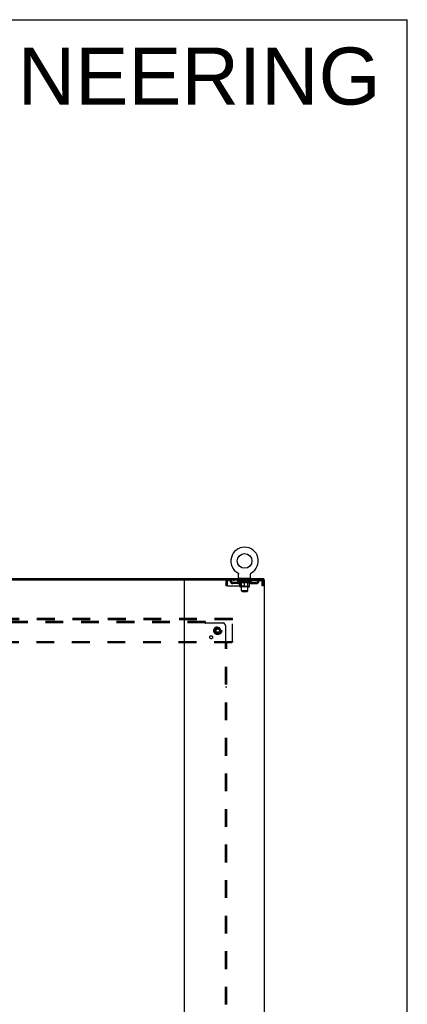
# Model space of a CAD drawing. Header units: inches. Extents: x 0 to 303, y 0 to 196.
# Tile 25 of 25: x 267 to 303, y 104 to 196. Entities that reach past the tile are written whole.
import ezdxf

# ---------------------------------------------------------------- set-up
doc = ezdxf.new("R2010")
doc.units = ezdxf.units.IN
doc.header["$LTSCALE"] = 16.67597
doc.header["$MEASUREMENT"] = 0
doc.linetypes.add('DOT', pattern=[0.2, 0.1, -0.1])
doc.linetypes.add('HIDDEN', pattern=[0.2, 0.1, -0.1])
doc.layers.get('0').update_dxf_attribs({"linetype": 'CONTINUOUS'})
for name, color, linetype in [('DEFAULT_2', 8, 'HIDDEN'), ('DIMENSIONS', 7, 'CONTINUOUS'), ('SUBPANEL', 7, 'CONTINUOUS')]:
    doc.layers.add(name, color=color, linetype=linetype)
doc.styles.get("Standard").update_dxf_attribs({"font": 'arial.ttf'})

msp = doc.modelspace()

# ---------------------------------------------------------------- linework, layer by layer
at = {"color": 7, "linetype": 'Continuous'}
for p, q in [((0, 196.188), (303.199, 196.188)), ((303.199, 0), (303.199, 196.188)), ((287.299, 144.312), (287.299, 144.312)), ((287.299, 144.312), (287.303, 144.309)), ((287.302, 144.31), (287.3, 144.311)), ((287.303, 144.309), (287.308, 144.307)), ((287.308, 144.307), (287.312, 144.304)), ((287.312, 144.304), (287.316, 144.301)), ((287.316, 144.301), (287.32, 144.298)), ((287.32, 144.298), (287.324, 144.294)), ((287.324, 144.294), (287.327, 144.291)), ((287.327, 144.291), (287.331, 144.287)), ((287.331, 144.287), (287.335, 144.284)), ((287.334, 144.284), (287.338, 144.28)), ((287.338, 144.28), (287.341, 144.276)), ((287.341, 144.276), (287.344, 144.272)), ((287.344, 144.272), (287.347, 144.268)), ((287.347, 144.268), (287.35, 144.263)), ((287.35, 144.263), (287.352, 144.259)), ((287.352, 144.259), (287.355, 144.255)), ((287.355, 144.255), (287.357, 144.25)), ((287.357, 144.25), (287.359, 144.245)), ((287.359, 144.246), (287.361, 144.241)), ((287.361, 144.241), (287.363, 144.236)), ((287.363, 144.236), (287.365, 144.231)), ((287.365, 144.231), (287.366, 144.226)), ((287.366, 144.226), (287.368, 144.222)), ((287.368, 144.222), (287.369, 144.217)), ((287.369, 144.217), (287.37, 144.212)), ((287.37, 144.212), (287.37, 144.207)), ((287.372, 144.191), (287.372, 144.187)), ((287.372, 143.873), (287.372, 144.187)), ((288.497, 143.873), (288.497, 144.187)), ((288.498, 144.207), (288.499, 144.212)), ((288.498, 144.202), (288.498, 144.207)), ((288.499, 144.212), (288.5, 144.217)), ((288.5, 144.217), (288.501, 144.222)), ((288.501, 144.222), (288.502, 144.226)), ((288.502, 144.226), (288.504, 144.231)), ((288.504, 144.231), (288.505, 144.236)), ((288.505, 144.236), (288.507, 144.241)), ((288.509, 144.245), (288.511, 144.25)), ((288.511, 144.25), (288.514, 144.255)), ((288.514, 144.255), (288.516, 144.259)), ((288.516, 144.259), (288.519, 144.263)), ((288.519, 144.263), (288.522, 144.268)), ((288.522, 144.268), (288.525, 144.272)), ((288.524, 144.272), (288.528, 144.276)), ((288.528, 144.276), (288.531, 144.28)), ((288.531, 144.28), (288.534, 144.284)), ((288.538, 144.287), (288.541, 144.291)), ((288.545, 144.294), (288.549, 144.298)), ((288.553, 144.301), (288.557, 144.304)), ((288.557, 144.304), (288.561, 144.307)), ((288.561, 144.307), (288.565, 144.309)), ((288.561, 144.307), (288.562, 144.308)), ((288.565, 144.309), (288.57, 144.312)), ((288.568, 144.311), (288.567, 144.31)), ((219.479, 143.67), (282.347, 143.67)), ((287.434, 143.804), (287.434, 143.774)), ((288.434, 143.804), (287.434, 143.804)), ((288.434, 143.804), (288.434, 143.774)), ((289.736, 143.67), (289.736, 143.774))]:
    msp.add_line(p, q, dxfattribs=at)
at = {"color": 3, "linetype": 'Continuous'}
for p, q in [((212.09, 143.774), (289.736, 143.774)), ((282.288, 57.878), (282.288, 143.67)), ((282.347, 143.67), (289.788, 143.67)), ((289.788, 57.878), (289.788, 143.67))]:
    msp.add_line(p, q, dxfattribs=at)
at = {"color": 7, "linetype": 'Continuous'}
for points in [[(287.37, 144.207), (287.371, 144.202), (287.372, 144.196), (287.372, 144.191)], [(288.497, 144.187), (288.497, 144.191), (288.497, 144.196), (288.498, 144.202)], [(288.497, 144.187), (288.497, 144.191), (288.497, 144.196)], [(288.507, 144.241), (288.509, 144.246), (288.511, 144.25)], [(288.534, 144.284), (288.538, 144.287), (288.541, 144.291)], [(288.541, 144.291), (288.545, 144.294), (288.549, 144.298)], [(288.549, 144.298), (288.553, 144.301), (288.557, 144.304)]]:
    msp.add_lwpolyline(points, dxfattribs=at)
msp.add_circle((287.934, 145.432), 0.688, dxfattribs=at)
for centre, radius, start, end in [((287.934, 145.432), 1.288, 299.50526, 240.49473), ((287.441, 143.873), 0.069, 180, 265), ((288.428, 143.873), 0.069, 275, 360)]:
    msp.add_arc(centre, radius, start, end, dxfattribs=at)
at = {"layer": 'DEFAULT_2', "color": 8, "linetype": 'HIDDEN'}
for p, q in [((287.299, 144.312), (287.299, 144.312)), ((287.306, 144.308), (287.308, 144.307)), ((288.57, 144.312), (288.57, 144.312)), ((286.184, 143.503), (286.184, 143.107)), ((286.184, 143.503), (286.288, 143.503)), ((286.288, 143.107), (286.184, 143.107)), ((286.288, 143.503), (286.288, 143.107)), ((286.318, 143.107), (286.318, 143.503)), ((286.318, 143.107), (289.55, 143.107)), ((286.351, 143.67), (286.351, 143.566)), ((289.517, 143.566), (286.351, 143.566)), ((286.82, 143.315), (286.82, 143.419)), ((287.303, 143.419), (286.82, 143.419)), ((287.303, 143.315), (286.82, 143.315)), ((286.903, 143.67), (286.903, 143.566)), ((287.07, 143.315), (287.07, 143.419)), ((287.301, 143.519), (287.301, 143.566)), ((288.568, 143.519), (287.301, 143.519)), ((287.46, 143.408), (287.301, 143.519)), ((287.311, 143.559), (287.311, 143.566)), ((287.319, 143.556), (287.319, 143.559)), ((287.319, 143.556), (288.549, 143.556)), ((287.328, 143.556), (287.328, 143.559)), ((287.329, 143.556), (287.329, 143.559)), ((287.339, 143.559), (287.339, 143.566)), ((287.355, 143.556), (287.355, 143.559)), ((287.357, 143.556), (287.357, 143.559)), ((287.386, 143.559), (287.386, 143.566)), ((287.4, 143.556), (287.4, 143.559)), ((287.403, 143.556), (287.403, 143.559)), ((287.607, 143.559), (287.406, 143.559)), ((287.449, 143.559), (287.449, 143.566)), ((287.451, 143.556), (287.451, 143.559)), ((287.451, 143.556), (287.451, 143.559)), ((287.454, 143.556), (287.454, 143.559)), ((287.46, 143.408), (287.471, 143.408)), ((287.461, 143.556), (287.461, 143.559)), ((287.462, 143.556), (287.462, 143.559)), ((287.465, 143.556), (287.465, 143.559)), ((287.468, 143.556), (287.468, 143.56)), ((287.471, 143.045), (287.471, 143.451)), ((287.473, 143.556), (287.473, 143.559)), ((287.487, 143.556), (287.487, 143.559)), ((287.497, 143.566), (287.497, 143.67)), ((287.505, 143.556), (287.505, 143.562)), ((287.505, 143.556), (287.505, 143.559)), ((287.526, 143.556), (287.526, 143.559)), ((287.527, 143.559), (287.527, 143.566)), ((287.531, 143.804), (287.531, 143.774)), ((287.537, 143.556), (287.537, 143.559)), ((287.541, 143.556), (287.541, 143.559)), ((287.55, 143.556), (287.55, 143.559)), ((287.562, 143.556), (287.562, 143.563)), ((287.569, 143.714), (287.569, 143.794)), ((287.577, 143.556), (287.577, 143.559)), ((287.639, 143.704), (287.579, 143.704)), ((287.58, 143.556), (287.58, 143.559)), ((287.607, 143.556), (287.607, 143.559)), ((287.674, 143.559), (287.612, 143.559)), ((287.613, 143.408), (287.793, 143.408)), ((287.618, 143.559), (287.618, 143.566)), ((287.622, 143.047), (287.622, 143.516)), ((287.624, 143.556), (287.624, 143.559)), ((287.629, 143.556), (287.629, 143.559)), ((287.634, 142.623), (287.634, 143.694)), ((287.635, 143.556), (287.635, 143.564)), ((287.639, 143.556), (287.639, 143.559)), ((287.65, 143.556), (287.65, 143.559)), ((287.674, 143.556), (287.674, 143.559)), ((287.749, 143.559), (287.69, 143.559)), ((287.71, 143.556), (287.71, 143.559)), ((287.718, 143.559), (287.718, 143.566)), ((287.721, 143.556), (287.721, 143.559)), ((287.724, 143.556), (287.724, 143.565)), ((287.727, 143.556), (287.727, 143.559)), ((287.734, 143.556), (287.734, 143.559)), ((287.749, 143.556), (287.749, 143.559)), ((287.83, 143.559), (287.775, 143.559)), ((287.788, 143.556), (287.788, 143.559)), ((287.82, 143.559), (287.897, 143.564)), ((287.824, 143.559), (287.824, 143.566)), ((287.825, 143.566), (287.824, 143.566)), ((287.825, 143.559), (287.825, 143.566)), ((287.825, 143.556), (287.825, 143.559)), ((287.829, 143.556), (287.829, 143.559)), ((287.83, 143.556), (287.83, 143.559)), ((287.83, 143.556), (287.83, 143.559)), ((287.865, 143.559), (287.93, 143.559)), ((287.871, 143.556), (287.871, 143.559)), ((287.876, 143.559), (287.876, 143.562)), ((287.897, 143.559), (287.897, 143.564)), ((287.913, 143.556), (287.913, 143.559)), ((287.932, 143.559), (287.932, 143.559)), ((287.932, 143.556), (287.932, 143.559)), ((287.932, 143.556), (287.932, 143.559)), ((287.934, 143.559), (287.934, 143.566)), ((287.934, 143.566), (288.049, 143.559)), ((287.934, 143.008), (287.934, 143.451)), ((287.937, 143.556), (287.937, 143.559)), ((287.937, 143.556), (287.937, 143.559)), ((287.937, 143.559), (287.937, 143.559)), ((287.955, 143.556), (287.955, 143.559)), ((287.955, 143.559), (288.003, 143.559)), ((287.998, 143.556), (287.998, 143.559)), ((288.038, 143.556), (288.038, 143.559)), ((288.039, 143.556), (288.039, 143.559)), ((288.039, 143.559), (288.093, 143.559)), ((288.04, 143.556), (288.04, 143.559)), ((288.044, 143.566), (288.044, 143.566)), ((288.044, 143.559), (288.044, 143.566)), ((288.044, 143.559), (288.044, 143.566)), ((288.044, 143.556), (288.044, 143.559)), ((288.076, 143.408), (288.255, 143.408)), ((288.08, 143.556), (288.08, 143.559)), ((288.119, 143.556), (288.119, 143.559)), ((288.119, 143.559), (288.178, 143.559)), ((288.135, 143.556), (288.135, 143.559)), ((288.142, 143.556), (288.142, 143.559)), ((288.145, 143.556), (288.145, 143.565)), ((288.147, 143.556), (288.147, 143.559)), ((288.151, 143.559), (288.151, 143.566)), ((288.158, 143.556), (288.158, 143.559)), ((288.194, 143.556), (288.194, 143.559)), ((288.194, 143.559), (288.256, 143.559)), ((288.218, 143.556), (288.218, 143.559)), ((288.289, 143.704), (288.229, 143.704)), ((288.229, 143.556), (288.229, 143.559)), ((288.233, 143.556), (288.233, 143.564)), ((288.234, 142.623), (288.234, 143.694)), ((288.239, 143.556), (288.239, 143.559)), ((288.244, 143.556), (288.244, 143.559)), ((288.247, 143.047), (288.247, 143.516)), ((288.251, 143.559), (288.251, 143.566)), ((288.261, 143.556), (288.261, 143.559)), ((288.261, 143.559), (288.463, 143.559)), ((288.288, 143.556), (288.288, 143.559)), ((288.292, 143.556), (288.292, 143.559)), ((288.299, 143.714), (288.299, 143.794)), ((288.307, 143.556), (288.307, 143.563)), ((288.318, 143.556), (288.318, 143.559)), ((288.328, 143.556), (288.328, 143.559)), ((288.332, 143.556), (288.332, 143.559)), ((288.337, 143.804), (288.337, 143.774)), ((288.341, 143.559), (288.341, 143.566)), ((288.343, 143.556), (288.343, 143.559)), ((288.363, 143.556), (288.363, 143.562)), ((288.364, 143.556), (288.364, 143.559)), ((288.372, 143.566), (288.372, 143.67)), ((288.382, 143.556), (288.382, 143.559)), ((288.396, 143.556), (288.396, 143.559)), ((288.398, 143.045), (288.398, 143.451)), ((288.398, 143.408), (288.408, 143.408)), ((288.4, 143.556), (288.4, 143.56)), ((288.404, 143.556), (288.404, 143.559)), ((288.407, 143.556), (288.407, 143.559)), ((288.407, 143.556), (288.407, 143.559)), ((288.408, 143.408), (288.568, 143.519)), ((288.414, 143.556), (288.414, 143.559)), ((288.417, 143.556), (288.417, 143.559)), ((288.418, 143.556), (288.418, 143.559)), ((288.419, 143.559), (288.419, 143.566)), ((288.466, 143.556), (288.466, 143.559)), ((288.468, 143.556), (288.468, 143.559)), ((288.483, 143.559), (288.483, 143.566)), ((288.511, 143.556), (288.511, 143.559)), ((288.513, 143.556), (288.513, 143.559)), ((288.529, 143.559), (288.529, 143.566)), ((288.539, 143.556), (288.539, 143.559)), ((288.54, 143.556), (288.54, 143.559)), ((288.549, 143.556), (288.549, 143.559)), ((288.558, 143.559), (288.558, 143.566)), ((288.566, 143.419), (289.049, 143.419)), ((288.566, 143.315), (289.049, 143.315)), ((288.568, 143.519), (288.568, 143.566)), ((288.799, 143.315), (288.799, 143.419)), ((288.966, 143.67), (288.966, 143.566)), ((289.049, 143.315), (289.049, 143.419)), ((289.517, 143.67), (289.517, 143.566)), ((289.546, 143.54), (289.55, 143.503)), ((289.546, 143.517), (289.55, 143.503)), ((289.55, 143.503), (289.55, 143.107)), ((289.58, 143.107), (289.58, 143.503)), ((289.684, 143.503), (289.58, 143.503)), ((289.684, 143.107), (289.58, 143.107)), ((289.684, 143.107), (289.684, 143.503)), ((288.361, 143.008), (287.508, 143.008)), ((287.622, 143.047), (287.582, 143.008)), ((288.247, 143.047), (287.622, 143.047)), ((288.234, 142.623), (287.634, 142.623)), ((287.703, 142.554), (287.634, 142.623)), ((287.703, 142.554), (288.165, 142.554)), ((288.165, 142.554), (288.234, 142.623)), ((288.247, 143.047), (288.287, 143.008)), ((286.788, 140.024), (215.038, 140.024)), ((286.788, 139.92), (215.038, 139.92)), ((282.138, 140.024), (282.138, 139.92)), ((282.438, 140.024), (282.438, 139.92)), ((286.788, 139.92), (286.788, 140.024)), ((286.788, 137.878), (286.788, 139.92)), ((285.25, 139.171), (285.096, 138.904)), ((285.096, 138.894), (285.25, 138.626)), ((285.568, 139.176), (285.259, 139.176)), ((285.568, 138.621), (285.259, 138.621)), ((285.731, 138.904), (285.576, 139.171)), ((285.576, 138.626), (285.731, 138.894)), ((215.038, 137.878), (286.788, 137.878)), ((215.038, 137.774), (286.788, 137.774)), ((282.138, 137.878), (282.138, 137.774)), ((282.438, 137.878), (282.438, 137.774)), ((286.788, 137.878), (286.788, 137.774))]:
    msp.add_line(p, q, dxfattribs=at)
for points in [[(286.351, 143.67), (286.349, 143.669), (286.347, 143.666), (286.344, 143.66), (286.342, 143.653), (286.34, 143.644), (286.337, 143.633), (286.335, 143.621), (286.332, 143.607), (286.33, 143.592), (286.328, 143.575), (286.325, 143.558), (286.323, 143.54), (286.318, 143.503)], [(286.351, 143.566), (286.349, 143.565), (286.347, 143.564), (286.344, 143.562), (286.342, 143.56), (286.34, 143.556), (286.337, 143.552), (286.335, 143.547), (286.332, 143.542), (286.33, 143.536), (286.328, 143.53), (286.325, 143.524), (286.323, 143.517), (286.318, 143.503)], [(287.621, 143.408), (287.596, 143.412), (287.571, 143.418), (287.547, 143.424), (287.522, 143.432), (287.496, 143.441), (287.471, 143.451)], [(287.471, 143.45), (287.495, 143.44), (287.519, 143.432), (287.543, 143.424), (287.567, 143.418), (287.59, 143.412), (287.613, 143.408)], [(287.934, 143.451), (287.908, 143.441), (287.883, 143.432), (287.858, 143.424), (287.833, 143.418), (287.808, 143.412), (287.783, 143.408)], [(287.793, 143.408), (287.816, 143.412), (287.84, 143.418), (287.863, 143.424), (287.886, 143.432), (287.91, 143.44), (287.934, 143.45)], [(288.085, 143.408), (288.06, 143.412), (288.036, 143.418), (288.011, 143.425), (287.986, 143.432), (287.96, 143.441), (287.934, 143.451)], [(287.934, 143.45), (287.959, 143.44), (287.983, 143.432), (288.006, 143.424), (288.029, 143.418), (288.053, 143.412), (288.076, 143.408)], [(288.398, 143.451), (288.372, 143.441), (288.347, 143.432), (288.322, 143.424), (288.297, 143.418), (288.272, 143.412), (288.248, 143.408)], [(288.255, 143.408), (288.279, 143.412), (288.302, 143.418), (288.326, 143.425), (288.35, 143.432), (288.374, 143.441), (288.398, 143.45)], [(289.522, 143.666), (289.52, 143.669), (289.517, 143.67)], [(289.529, 143.556), (289.527, 143.56), (289.524, 143.562), (289.522, 143.564), (289.52, 143.565), (289.517, 143.566)], [(289.522, 143.666), (289.524, 143.66), (289.527, 143.653), (289.529, 143.644), (289.531, 143.633), (289.534, 143.621), (289.536, 143.607), (289.539, 143.592), (289.541, 143.575), (289.543, 143.558), (289.546, 143.54)], [(289.529, 143.556), (289.531, 143.552), (289.534, 143.547), (289.536, 143.542), (289.539, 143.536), (289.541, 143.53), (289.543, 143.524), (289.546, 143.517)]]:
    msp.add_lwpolyline(points, dxfattribs=at)
for radius in [0.372, 0.356, 0.312, 0.204, 0.188, 0.183, 0.165]:
    msp.add_circle((285.413, 138.899), radius, dxfattribs=at)
at = {"layer": 'DEFAULT_2', "color": 8, "linetype": 'DOT'}
msp.add_circle((285.413, 138.899), 0.17, dxfattribs=at)
at = {"layer": 'DEFAULT_2', "color": 8, "linetype": 'HIDDEN'}
for centre, radius, start, end in [((286.351, 143.503), 0.167, 90, 180), ((286.351, 143.503), 0.063, 90, 180), ((286.531, 143.503), 0.167, 8.07163, 90), ((286.531, 143.503), 0.0625, 7.98631, 90), ((286.82, 143.544), 0.229, 187.98631, 270), ((286.82, 143.544), 0.125, 188.07163, 270), ((287.303, 143.544), 0.125, 270, 351.92837), ((287.303, 143.544), 0.229, 270, 352.01369), ((287.592, 143.503), 0.167, 90, 171.92837), ((287.441, 143.873), 0.069, 265, 270), ((287.591, 143.503), 0.0625, 90, 172.01369), ((287.559, 143.794), 0.01, 0, 90), ((287.579, 143.714), 0.01, 180, 270), ((287.582, 143.516), 0.0398, 0, 90), ((287.624, 143.694), 0.01, 0, 90), ((288.244, 143.694), 0.01, 90, 180), ((288.287, 143.516), 0.0398, 90, 180), ((288.277, 143.503), 0.167, 8.07163, 90), ((288.277, 143.503), 0.0625, 7.98631, 90), ((288.289, 143.714), 0.01, 270, 360), ((288.309, 143.794), 0.01, 90, 180), ((288.566, 143.544), 0.229, 187.98631, 270), ((288.428, 143.873), 0.069, 270, 275), ((288.566, 143.544), 0.125, 188.07163, 270), ((289.049, 143.544), 0.125, 270, 351.92837), ((289.049, 143.544), 0.229, 270, 352.01369), ((289.338, 143.503), 0.167, 90, 171.92837), ((289.338, 143.503), 0.0625, 90, 172.01369), ((289.517, 143.503), 0.167, 0, 90), ((289.517, 143.503), 0.063, 0, 90), ((287.508, 143.045), 0.0371, 180, 270), ((288.361, 143.045), 0.0371, 270, 360), ((285.104, 138.899), 0.01, 150.01268, 209.98829), ((285.259, 139.166), 0.01, 90.01235, 149.98915), ((285.259, 138.631), 0.01, 210.01204, 269.98872), ((285.568, 139.166), 0.01, 30.01204, 89.98872), ((285.568, 138.631), 0.01, 270.01235, 329.98915), ((285.722, 138.899), 0.01, 330.01268, 29.98829)]:
    msp.add_arc(centre, radius, start, end, dxfattribs=at)
for centre, major_axis, ratio, start_param, end_param in [((287.934, 143.566), (0.633, 0.007), 0.05963, 2.96643, 3.140963), ((287.281, 143.554), (0.198, 0), 0.060556, 0.430652, 1.470503), ((287.934, 143.566), (0.633, 0), 0.060556, -3.141593, -2.96706), ((287.281, 143.547), (0.198, 0.002), 0.05963, 1.376596, 1.469874), ((287.934, 143.566), (0.633, 0.013), 0.05688, 2.791345, 2.965878), ((287.257, 143.554), (0.198, 0.002), 0.05963, 0.25549, 1.295341), ((287.325, 143.554), (0.198, -0.002), 0.05963, 0.605815, 1.645666), ((287.934, 143.566), (0.633, -0.007), 0.05963, -2.96643, -2.791898), ((287.325, 143.547), (0.198, 0), 0.060556, 1.551758, 1.645036), ((287.257, 143.547), (0.198, 0.004), 0.05688, 1.20151, 1.294789), ((287.327, 143.55), (0.164, 0.002), 0.05963, 1.065228, 1.614276), ((287.307, 143.55), (0.164, 0.003), 0.05688, 0.890143, 1.43919), ((287.365, 143.55), (0.164, 0), 0.060556, 1.240391, 1.789438), ((287.934, 143.566), (0.633, 0.019), 0.052395, 2.616403, 2.790936), ((287.253, 143.554), (0.198, 0.004), 0.05688, 0.080405, 1.120256), ((287.388, 143.554), (0.198, -0.004), 0.05688, 0.7809, 1.820751), ((287.934, 143.566), (0.633, -0.013), 0.05688, -2.791345, -2.616812), ((287.388, 143.547), (0.198, -0.002), 0.05963, 1.72692, 1.820198), ((287.253, 143.547), (0.198, 0.006), 0.052395, 1.026568, 1.119847), ((287.306, 143.55), (0.164, 0.005), 0.052395, 0.715201, 1.264248), ((287.42, 143.55), (0.164, -0.002), 0.05963, 1.415553, 1.9646), ((287.934, 143.566), (0.633, 0.025), 0.046319, 2.441654, 2.616187), ((287.467, 143.554), (0.198, -0.006), 0.052395, 0.955842, 1.995693), ((287.934, 143.566), (0.633, -0.019), 0.052395, -2.616403, -2.44187), ((287.27, 143.554), (0.198, 0.006), 0.052395, -0.094537, 0.945314), ((287.467, 143.547), (0.198, -0.004), 0.05688, 1.902006, 1.995284), ((287.27, 143.547), (0.198, 0.008), 0.046319, 0.851819, 0.945098), ((287.325, 143.55), (0.164, 0.006), 0.046319, 0.540452, 1.089499), ((287.491, 143.55), (0.164, -0.003), 0.05688, 1.590638, 2.139686), ((287.934, 143.566), (0.633, 0.029), 0.038841, 2.267123, 2.441656), ((287.561, 143.554), (0.198, -0.008), 0.046319, 1.130591, 2.170442), ((287.307, 143.554), (0.198, 0.008), 0.046319, -0.269286, 0.770565), ((287.934, 143.566), (0.633, -0.025), 0.046319, -2.441654, -2.267121), ((287.561, 143.547), (0.198, -0.006), 0.052395, 2.076947, 2.170226), ((287.307, 143.547), (0.198, 0.009), 0.038841, 0.677289, 0.770567), ((287.362, 143.55), (0.164, 0.008), 0.038841, 0.365921, 0.914969), ((287.576, 143.55), (0.164, -0.005), 0.052395, 1.76558, 2.314627), ((287.934, 143.566), (0.633, 0.033), 0.030195, 2.09281, 2.267343), ((287.666, 143.554), (0.198, -0.009), 0.038841, 1.305122, 2.344973), ((287.363, 143.554), (0.198, 0.009), 0.038841, -0.443817, 0.596034), ((287.934, 143.566), (0.633, -0.029), 0.038841, -2.267123, -2.092591), ((287.666, 143.547), (0.198, -0.008), 0.046319, 2.251696, 2.344975), ((287.363, 143.547), (0.198, 0.01), 0.030195, 0.502975, 0.596254), ((287.416, 143.55), (0.164, 0.009), 0.030195, 0.191608, 0.740655), ((287.671, 143.55), (0.164, -0.006), 0.046319, 1.940329, 2.489376), ((287.437, 143.554), (0.198, 0.01), 0.030195, -0.61813, 0.421721), ((287.934, 143.566), (0.633, 0.036), 0.020645, 1.918687, 2.09322), ((287.779, 143.554), (0.198, -0.01), 0.030195, 1.479435, 2.519286), ((287.934, 143.566), (0.633, -0.033), 0.030195, -2.09281, -1.918277), ((287.779, 143.547), (0.198, -0.009), 0.038841, 2.426227, 2.519505), ((287.437, 143.547), (0.198, 0.011), 0.020645, 0.328852, 0.422131), ((287.486, 143.55), (0.164, 0.009), 0.020645, 0.017485, 0.566532), ((287.775, 143.55), (0.164, -0.008), 0.038841, 2.11486, 2.663907), ((287.526, 143.554), (0.198, 0.011), 0.020645, -0.792253, 0.247598), ((287.934, 143.566), (0.633, 0.038), 0.010478, 1.744704, 1.919237), ((287.896, 143.554), (0.198, -0.011), 0.020645, 1.653558, 2.693409), ((287.934, 143.566), (0.633, -0.036), 0.020645, -1.918687, -1.744154), ((287.896, 143.547), (0.198, -0.01), 0.030195, 2.60054, 2.693819), ((287.526, 143.547), (0.198, 0.012), 0.010478, 0.154869, 0.248148), ((287.57, 143.55), (0.164, 0.01), 0.010478, 6.126688, 6.675735), ((287.883, 143.55), (0.164, -0.009), 0.030195, 2.289173, 2.83822), ((287.627, 143.554), (0.198, 0.012), 0.010478, -0.966236, -0.000846), ((288.015, 143.554), (0.198, -0.012), 0.010478, 1.827541, 2.867392), ((287.934, 143.566), (0.633, -0.038), 0.010478, -1.744704, -1.570171), ((288.015, 143.547), (0.198, -0.011), 0.020645, 2.774664, 2.867942), ((287.993, 143.55), (0.164, -0.009), 0.020645, 2.463296, 3.012344), ((287.854, 143.554), (0.198, 0.012), 0.010478, 0.274201, 1.314052), ((287.767, 143.55), (0.164, 0.01), 0.010478, -0.000298, 0.504314), ((287.737, 143.547), (0.198, 0.012), 0.010478, 0.192946, 0.399283), ((287.934, 143.566), (0.633, 0.038), 0.010478, -1.578586, -1.396888), ((288.131, 143.547), (0.198, -0.012), 0.010478, 2.948646, 3.041925), ((288.101, 143.55), (0.164, -0.01), 0.010478, 2.637279, 3.142076), ((287.972, 143.554), (0.198, 0.011), 0.020645, 0.448184, 1.488034), ((287.876, 143.55), (0.164, 0.009), 0.020645, 0.129249, 0.678296), ((287.854, 143.547), (0.198, 0.011), 0.020645, 0.273651, 0.366929), ((287.934, 143.566), (0.633, 0.036), 0.020645, -1.397439, -1.222906), ((288.242, 143.554), (0.198, -0.012), 0.010478, -3.140747, -2.175357), ((287.934, 143.566), (0.633, -0.038), 0.010478, 1.222355, 1.396888), ((288.09, 143.554), (0.198, 0.01), 0.030195, 0.622307, 1.662158), ((287.985, 143.55), (0.164, 0.009), 0.030195, 0.303372, 0.852419), ((288.299, 143.55), (0.164, -0.01), 0.010478, 2.749043, 3.29809), ((288.343, 143.554), (0.198, -0.011), 0.020645, 2.893995, 3.933846), ((287.972, 143.547), (0.198, 0.01), 0.030195, 0.447774, 0.541052), ((288.343, 143.547), (0.198, -0.012), 0.010478, 2.893445, 2.986723), ((287.934, 143.566), (0.633, 0.033), 0.030195, -1.223315, -1.048783), ((287.934, 143.566), (0.633, -0.036), 0.020645, 1.048373, 1.222906), ((288.203, 143.554), (0.198, 0.009), 0.038841, 0.79662, 1.836471), ((288.094, 143.55), (0.164, 0.008), 0.038841, 0.477686, 1.026733), ((288.383, 143.55), (0.164, -0.009), 0.020645, 2.57506, 3.124108), ((288.432, 143.554), (0.198, -0.01), 0.030195, 2.719872, 3.759723), ((288.308, 143.554), (0.198, 0.008), 0.046319, 0.971151, 2.011002), ((288.09, 143.547), (0.198, 0.009), 0.038841, 0.622087, 0.715366), ((288.432, 143.547), (0.198, -0.011), 0.020645, 2.719462, 2.812741), ((287.934, 143.566), (0.633, 0.029), 0.038841, -1.049002, -0.874469), ((287.934, 143.566), (0.633, -0.033), 0.030195, 0.87425, 1.048783), ((288.197, 143.55), (0.164, 0.006), 0.046319, 0.652216, 1.201263), ((288.401, 143.554), (0.198, 0.006), 0.052395, 1.1459, 2.185751), ((288.453, 143.55), (0.164, -0.009), 0.030195, 2.400937, 2.949985), ((288.505, 143.554), (0.198, -0.009), 0.038841, 2.545558, 3.585409), ((288.293, 143.55), (0.164, 0.005), 0.052395, 0.826965, 1.376012), ((288.203, 143.547), (0.198, 0.008), 0.046319, 0.796618, 0.889896), ((288.505, 143.547), (0.198, -0.01), 0.030195, 2.545339, 2.638617), ((288.481, 143.554), (0.198, 0.004), 0.05688, 1.320842, 2.360692), ((287.934, 143.566), (0.633, 0.025), 0.046319, -0.874471, -0.699939), ((287.934, 143.566), (0.633, -0.029), 0.038841, 0.699936, 0.874469), ((288.561, 143.554), (0.198, -0.008), 0.046319, 2.371028, 3.410879), ((288.507, 143.55), (0.164, -0.008), 0.038841, 2.226624, 2.775671), ((288.543, 143.554), (0.198, 0.002), 0.05963, 1.495927, 2.535778), ((288.377, 143.55), (0.164, 0.003), 0.05688, 1.001907, 1.550954), ((288.598, 143.554), (0.198, -0.006), 0.052395, 2.196279, 3.23613), ((288.544, 143.55), (0.164, -0.006), 0.046319, 2.052093, 2.601141), ((288.308, 143.547), (0.198, 0.006), 0.052395, 0.971367, 1.064645), ((288.587, 143.554), (0.198, 0), 0.060556, 1.671089, 2.71094), ((288.561, 143.547), (0.198, -0.009), 0.038841, 2.371026, 2.464304), ((288.615, 143.554), (0.198, -0.004), 0.05688, 2.021337, 3.061188), ((287.934, 143.566), (0.633, 0.019), 0.052395, -0.699723, -0.52519), ((287.934, 143.566), (0.633, -0.025), 0.046319, 0.525406, 0.699939), ((288.612, 143.554), (0.198, -0.002), 0.05963, 1.846251, 2.886102), ((288.448, 143.55), (0.164, 0.002), 0.05963, 1.176993, 1.72604), ((288.562, 143.55), (0.164, -0.005), 0.052395, 1.877344, 2.426392), ((288.504, 143.55), (0.164, 0), 0.060556, 1.352155, 1.901202), ((288.562, 143.55), (0.164, -0.003), 0.05688, 1.702402, 2.25145), ((288.542, 143.55), (0.164, -0.002), 0.05963, 1.527317, 2.076364), ((288.401, 143.547), (0.198, 0.004), 0.05688, 1.146309, 1.239587), ((288.598, 143.547), (0.198, -0.008), 0.046319, 2.196495, 2.289773), ((287.934, 143.566), (0.633, 0.013), 0.05688, -0.524781, -0.350248), ((287.934, 143.566), (0.633, -0.019), 0.052395, 0.350657, 0.52519), ((288.481, 143.547), (0.198, 0.002), 0.05963, 1.321394, 1.414673), ((288.615, 143.547), (0.198, -0.006), 0.052395, 2.021746, 2.115024), ((287.934, 143.566), (0.633, 0.007), 0.05963, -0.349695, -0.175162), ((287.934, 143.566), (0.633, -0.013), 0.05688, 0.175715, 0.350248), ((288.543, 143.547), (0.198, 0), 0.060556, 1.496556, 1.589835), ((288.612, 143.547), (0.198, -0.004), 0.05688, 1.846804, 1.940083), ((288.587, 143.547), (0.198, -0.002), 0.05963, 1.671719, 1.764997), ((287.934, 143.566), (0.633, 0), 0.060556, -0.174533, 0), ((287.934, 143.566), (0.633, -0.007), 0.05963, 0.000629, 0.175162)]:
    msp.add_ellipse(centre, major_axis=major_axis, ratio=ratio, start_param=start_param, end_param=end_param, dxfattribs=at)
at = {"layer": 'SUBPANEL', "color": 8, "linetype": 'HIDDEN'}
for p, q in [((284.257, 139.743), (217.57, 139.743)), ((284.257, 139.618), (217.57, 139.618)), ((280.132, 139.618), (280.132, 139.743)), ((284.257, 139.577), (284.257, 139.743)), ((284.292, 139.618), (285.882, 139.618)), ((286.132, 139.368), (286.132, 137.778)), ((286.091, 137.743), (286.257, 137.743)), ((286.132, 63.805), (286.132, 137.743)), ((286.151, 137.76), (286.144, 137.767)), ((286.257, 63.805), (286.257, 137.743)), ((286.132, 133.618), (286.257, 133.618))]:
    msp.add_line(p, q, dxfattribs=at)
for points in [[(284.257, 139.656), (284.259, 139.654), (284.261, 139.651), (284.262, 139.649), (284.264, 139.647), (284.266, 139.645), (284.267, 139.643), (284.269, 139.641), (284.271, 139.64), (284.272, 139.638), (284.274, 139.636), (284.279, 139.631)], [(284.257, 139.577), (284.259, 139.577), (284.261, 139.578), (284.263, 139.579), (284.264, 139.58), (284.266, 139.582), (284.268, 139.583), (284.27, 139.585), (284.271, 139.586), (284.273, 139.588), (284.274, 139.59), (284.276, 139.592), (284.277, 139.594), (284.278, 139.597), (284.28, 139.599)], [(284.279, 139.631), (284.281, 139.629), (284.283, 139.627), (284.285, 139.625), (284.287, 139.623), (284.289, 139.621), (284.291, 139.619), (284.292, 139.618)], [(284.28, 139.599), (284.283, 139.604), (284.284, 139.606), (284.286, 139.609), (284.288, 139.611), (284.289, 139.614), (284.291, 139.616), (284.292, 139.618)], [(286.091, 137.743), (286.092, 137.745), (286.093, 137.746), (286.094, 137.748), (286.095, 137.75), (286.096, 137.752), (286.097, 137.753), (286.099, 137.755), (286.101, 137.757), (286.103, 137.758), (286.104, 137.76), (286.107, 137.761), (286.109, 137.763), (286.111, 137.764), (286.113, 137.765), (286.118, 137.768)], [(286.118, 137.768), (286.121, 137.77), (286.123, 137.772), (286.126, 137.773), (286.128, 137.775), (286.13, 137.776), (286.132, 137.778)], [(286.144, 137.767), (286.142, 137.769), (286.14, 137.771), (286.138, 137.773), (286.136, 137.775), (286.134, 137.776), (286.132, 137.778)], [(286.171, 137.743), (286.168, 137.744), (286.166, 137.746), (286.164, 137.748), (286.161, 137.75), (286.159, 137.751), (286.158, 137.753), (286.156, 137.755), (286.154, 137.756), (286.152, 137.758), (286.151, 137.76)]]:
    msp.add_lwpolyline(points, dxfattribs=at)
for centre, radius in [((285.413, 138.899), 0.25), ((284.795, 138.28), 0.141)]:
    msp.add_circle(centre, radius, dxfattribs=at)
msp.add_arc((285.882, 139.368), 0.25, 0, 90, dxfattribs=at)

# ---------------------------------------------------------------- texts
at = {"layer": 'DIMENSIONS', "color": 2, "linetype": 'Continuous', "insert": (233.005, 193.577), "char_height": 5.35058, "width": 135.13692, "attachment_point": 2, "line_spacing_factor": 0.9}
msp.add_mtext('SAGINAW CONTROL & ENGINEERING\\PSCE-N86LU7818', dxfattribs=at)

doc.saveas('drawing.dxf')
